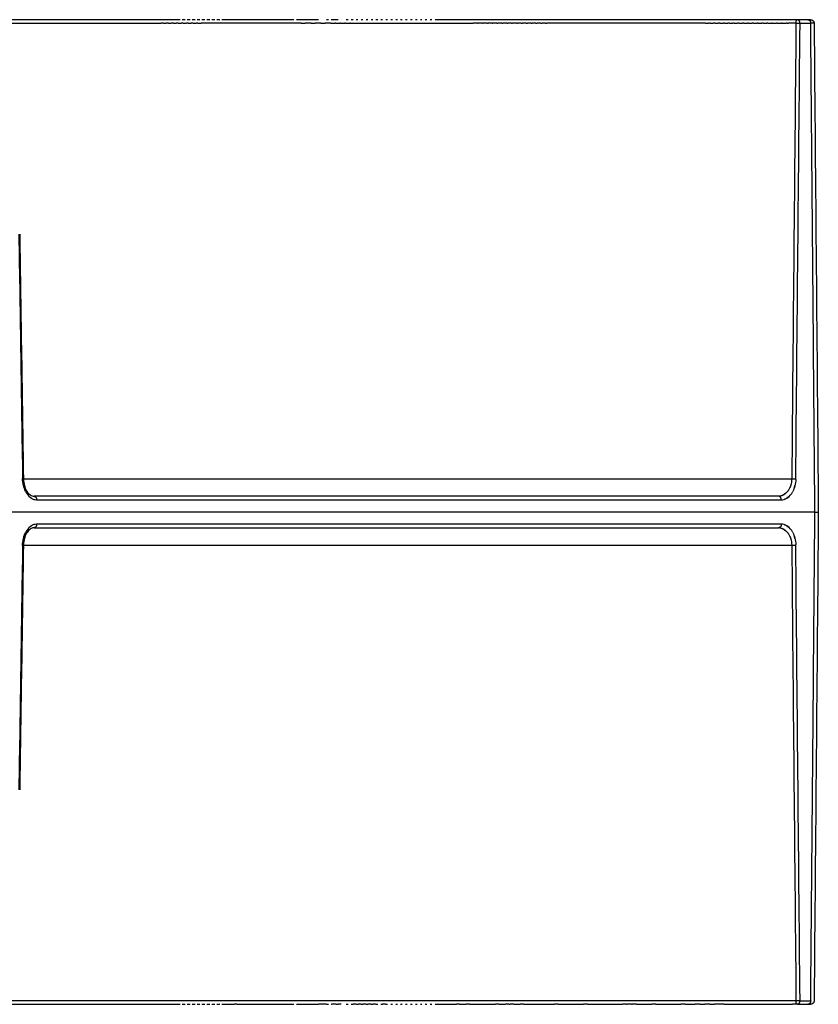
# Model space of a CAD drawing. Header units: millimetres. Extents: x 1996 to 2725, y 0 to 1624.
# Tile 3 of 6: x 2502 to 2725, y 0 to 274. Entities that reach past the tile are written whole.
import ezdxf

# ---------------------------------------------------------------- set-up
doc = ezdxf.new("R2010")
doc.units = ezdxf.units.MM
doc.header["$MEASUREMENT"] = 0
doc.layers.add('Crea2D$visibili$linee', color=7, linetype='Continuous', true_color=0x000000)

msp = doc.modelspace()

# ---------------------------------------------------------------- linework, layer by layer
at = {"layer": 'Crea2D$visibili$linee'}
for points, degree in [([(2721.94, 274.4), (2721.38, 274.4), (2720.83, 274.4)], 2), ([(2454.63, 273.43), (2484.04, 273.43), (2512.98, 273.43), (2541.66, 273.43)], 3), ([(2542.04, 274.4), (2503.43, 274.4), (2464.82, 274.4)], 2), ([(2542.29, 273.43), (2541.97, 273.43), (2541.66, 273.43)], 2), ([(2542.8, 274.4), (2542.42, 274.4), (2542.04, 274.4)], 2), ([(2542.29, 273.43), (2542.67, 273.43), (2543.05, 273.43)], 2), ([(2543.43, 274.4), (2543.11, 274.4), (2542.8, 274.4)], 2), ([(2543.66, 273.43), (2543.36, 273.43), (2543.05, 273.43)], 2), ([(2544.18, 274.4), (2543.8, 274.4), (2543.43, 274.4)], 2), ([(2543.66, 273.43), (2544.05, 273.43), (2544.44, 273.43)], 2), ([(2544.82, 274.4), (2544.5, 274.4), (2544.18, 274.4)], 2), ([(2545.04, 273.43), (2544.74, 273.43), (2544.44, 273.43)], 2), ([(2545.56, 274.4), (2545.19, 274.4), (2544.82, 274.4)], 2), ([(2545.04, 273.43), (2545.43, 273.43), (2545.82, 273.43)], 2), ([(2546.2, 274.4), (2545.88, 274.4), (2545.56, 274.4)], 2), ([(2546.41, 273.43), (2546.12, 273.43), (2545.82, 273.43)], 2), ([(2546.94, 274.4), (2546.57, 274.4), (2546.2, 274.4)], 2), ([(2546.41, 273.43), (2546.81, 273.43), (2547.21, 273.43)], 2), ([(2547.79, 273.43), (2547.5, 273.43), (2547.21, 273.43)], 2), ([(2548.32, 274.4), (2547.9, 274.4), (2547.48, 274.4)], 2), ([(2547.79, 273.43), (2548.19, 273.43), (2548.6, 273.43)], 2), ([(2549.16, 273.43), (2548.88, 273.43), (2548.6, 273.43)], 2), ([(2549.71, 274.4), (2549.29, 274.4), (2548.87, 274.4)], 2), ([(2549.16, 273.43), (2549.57, 273.43), (2549.99, 273.43)], 2), ([(2550.54, 273.43), (2550.26, 273.43), (2549.99, 273.43)], 2), ([(2551.09, 274.4), (2550.67, 274.4), (2550.26, 274.4)], 2), ([(2550.54, 273.43), (2550.95, 273.43), (2551.37, 273.43)], 2), ([(2551.91, 273.43), (2551.64, 273.43), (2551.37, 273.43)], 2), ([(2552.47, 274.4), (2552.06, 274.4), (2551.65, 274.4)], 2), ([(2551.91, 273.43), (2552.34, 273.43), (2552.76, 273.43)], 2), ([(2580.7, 273.43), (2566.73, 273.43), (2552.76, 273.43)], 2), ([(2553.85, 274.4), (2553.44, 274.4), (2553.03, 274.4)], 2), ([(2555.23, 274.4), (2554.82, 274.4), (2554.42, 274.4)], 2), ([(2556.61, 274.4), (2556.21, 274.4), (2555.81, 274.4)], 2), ([(2557.98, 274.4), (2557.59, 274.4), (2557.19, 274.4)], 2), ([(2578.64, 274.4), (2568.61, 274.4), (2558.58, 274.4)], 2), ([(2585.52, 274.4), (2582.43, 274.4), (2579.34, 274.4)], 2), ([(2580.7, 273.43), (2581.26, 273.43), (2581.82, 273.43)], 2), ([(2583.43, 273.43), (2582.63, 273.43), (2581.82, 273.43)], 2), ([(2583.43, 273.43), (2584.01, 273.43), (2584.58, 273.43)], 2), ([(2586.17, 273.43), (2585.37, 273.43), (2584.58, 273.43)], 2), ([(2586.17, 273.43), (2586.76, 273.43), (2587.34, 273.43)], 2), ([(2588.9, 273.43), (2588.12, 273.43), (2587.34, 273.43)], 2), ([(2588.27, 274.4), (2588, 274.4), (2587.72, 274.4)], 2), ([(2588.9, 273.43), (2589.5, 273.43), (2590.1, 273.43)], 2), ([(2591.02, 274.4), (2590.02, 274.4), (2589.02, 274.4)], 2), ([(2590.27, 273.43), (2590.19, 273.43), (2590.1, 273.43)], 2), ([(2590.27, 273.43), (2590.88, 273.43), (2591.48, 273.43)], 2), ([(2591.64, 273.43), (2591.56, 273.43), (2591.48, 273.43)], 2), ([(2591.64, 273.43), (2592.25, 273.43), (2592.86, 273.43)], 2), ([(2591.86, 274.4), (2591.82, 274.4), (2591.78, 274.4)], 2), ([(2593, 273.43), (2592.93, 273.43), (2592.86, 273.43)], 2), ([(2593, 273.43), (2593.62, 273.43), (2594.24, 273.43)], 2), ([(2593.77, 274.4), (2593.5, 274.4), (2593.24, 274.4)], 2), ([(2594.37, 273.43), (2594.31, 273.43), (2594.24, 273.43)], 2), ([(2594.37, 273.43), (2611.51, 273.43), (2628.64, 273.43)], 2), ([(2595.14, 274.4), (2594.88, 274.4), (2594.62, 274.4)], 2), ([(2596.51, 274.4), (2596.26, 274.4), (2596, 274.4)], 2), ([(2597.89, 274.4), (2597.63, 274.4), (2597.38, 274.4)], 2), ([(2599.26, 274.4), (2599.01, 274.4), (2598.76, 274.4)], 2), ([(2600.63, 274.4), (2600.38, 274.4), (2600.14, 274.4)], 2), ([(2602, 274.4), (2601.76, 274.4), (2601.51, 274.4)], 2), ([(2603.38, 274.4), (2603.13, 274.4), (2602.89, 274.4)], 2), ([(2604.75, 274.4), (2604.51, 274.4), (2604.27, 274.4)], 2), ([(2606.12, 274.4), (2605.88, 274.4), (2605.65, 274.4)], 2), ([(2607.49, 274.4), (2607.26, 274.4), (2607.02, 274.4)], 2), ([(2608.86, 274.4), (2608.63, 274.4), (2608.4, 274.4)], 2), ([(2610.24, 274.4), (2610.01, 274.4), (2609.78, 274.4)], 2), ([(2611.61, 274.4), (2611.38, 274.4), (2611.15, 274.4)], 2), ([(2612.98, 274.4), (2612.75, 274.4), (2612.53, 274.4)], 2), ([(2614.35, 274.4), (2614.13, 274.4), (2613.91, 274.4)], 2), ([(2615.72, 274.4), (2615.5, 274.4), (2615.28, 274.4)], 2), ([(2617.09, 274.4), (2616.87, 274.4), (2616.66, 274.4)], 2), ([(2618.46, 274.4), (2618.24, 274.4), (2618.03, 274.4)], 2), ([(2619.41, 274.4), (2618.93, 274.4), (2618.46, 274.4)], 2), ([(2619.83, 274.4), (2619.62, 274.4), (2619.41, 274.4)], 2), ([(2620.78, 274.4), (2620.3, 274.4), (2619.83, 274.4)], 2), ([(2621.2, 274.4), (2620.99, 274.4), (2620.78, 274.4)], 2), ([(2622.15, 274.4), (2621.68, 274.4), (2621.2, 274.4)], 2), ([(2622.57, 274.4), (2622.36, 274.4), (2622.15, 274.4)], 2), ([(2623.53, 274.4), (2623.05, 274.4), (2622.57, 274.4)], 2), ([(2623.94, 274.4), (2623.73, 274.4), (2623.53, 274.4)], 2), ([(2624.9, 274.4), (2624.42, 274.4), (2623.94, 274.4)], 2), ([(2625.3, 274.4), (2625.1, 274.4), (2624.9, 274.4)], 2), ([(2626.27, 274.4), (2625.79, 274.4), (2625.3, 274.4)], 2), ([(2626.67, 274.4), (2626.47, 274.4), (2626.27, 274.4)], 2), ([(2627.65, 274.4), (2627.16, 274.4), (2626.67, 274.4)], 2), ([(2628.04, 274.4), (2627.84, 274.4), (2627.65, 274.4)], 2), ([(2629.02, 274.4), (2628.53, 274.4), (2628.04, 274.4)], 2), ([(2629.81, 273.43), (2629.23, 273.43), (2628.64, 273.43)], 2), ([(2629.41, 274.4), (2629.21, 274.4), (2629.02, 274.4)], 2), ([(2630.39, 274.4), (2629.9, 274.4), (2629.41, 274.4)], 2), ([(2629.81, 273.43), (2629.91, 273.43), (2630.01, 273.43)], 2), ([(2631.17, 273.43), (2630.59, 273.43), (2630.01, 273.43)], 2), ([(2630.78, 274.4), (2630.58, 274.4), (2630.39, 274.4)], 2), ([(2631.76, 274.4), (2631.27, 274.4), (2630.78, 274.4)], 2), ([(2631.17, 273.43), (2631.28, 273.43), (2631.39, 273.43)], 2), ([(2632.53, 273.43), (2631.96, 273.43), (2631.39, 273.43)], 2), ([(2632.14, 274.4), (2631.95, 274.4), (2631.76, 274.4)], 2), ([(2633.13, 274.4), (2632.64, 274.4), (2632.14, 274.4)], 2), ([(2632.53, 273.43), (2632.64, 273.43), (2632.76, 273.43)], 2), ([(2633.89, 273.43), (2633.32, 273.43), (2632.76, 273.43)], 2), ([(2633.51, 274.4), (2633.32, 274.4), (2633.13, 274.4)], 2), ([(2634.51, 274.4), (2634.01, 274.4), (2633.51, 274.4)], 2), ([(2633.89, 273.43), (2634.01, 273.43), (2634.13, 273.43)], 2), ([(2635.25, 273.43), (2634.69, 273.43), (2634.13, 273.43)], 2), ([(2634.88, 274.4), (2634.69, 274.4), (2634.51, 274.4)], 2), ([(2635.88, 274.4), (2635.38, 274.4), (2634.88, 274.4)], 2), ([(2635.25, 273.43), (2635.37, 273.43), (2635.5, 273.43)], 2), ([(2636.6, 273.43), (2636.05, 273.43), (2635.5, 273.43)], 2), ([(2636.24, 274.4), (2636.06, 274.4), (2635.88, 274.4)], 2), ([(2637.25, 274.4), (2636.74, 274.4), (2636.24, 274.4)], 2), ([(2636.6, 273.43), (2636.74, 273.43), (2636.87, 273.43)], 2), ([(2637.96, 273.43), (2637.42, 273.43), (2636.87, 273.43)], 2), ([(2637.61, 274.4), (2637.43, 274.4), (2637.25, 274.4)], 2), ([(2638.62, 274.4), (2638.11, 274.4), (2637.61, 274.4)], 2), ([(2637.96, 273.43), (2638.1, 273.43), (2638.24, 273.43)], 2), ([(2639.32, 273.43), (2638.78, 273.43), (2638.24, 273.43)], 2), ([(2638.97, 274.4), (2638.79, 274.4), (2638.62, 274.4)], 2), ([(2639.99, 274.4), (2639.48, 274.4), (2638.97, 274.4)], 2), ([(2639.32, 273.43), (2639.46, 273.43), (2639.61, 273.43)], 2), ([(2640.68, 273.43), (2640.14, 273.43), (2639.61, 273.43)], 2), ([(2640.33, 274.4), (2640.16, 274.4), (2639.99, 274.4)], 2), ([(2641.36, 274.4), (2640.85, 274.4), (2640.33, 274.4)], 2), ([(2640.68, 273.43), (2640.83, 273.43), (2640.98, 273.43)], 2), ([(2642.03, 273.43), (2641.51, 273.43), (2640.98, 273.43)], 2), ([(2641.7, 274.4), (2641.53, 274.4), (2641.36, 274.4)], 2), ([(2642.73, 274.4), (2642.21, 274.4), (2641.7, 274.4)], 2), ([(2642.03, 273.43), (2642.19, 273.43), (2642.35, 273.43)], 2), ([(2643.39, 273.43), (2642.87, 273.43), (2642.35, 273.43)], 2), ([(2643.06, 274.4), (2642.89, 274.4), (2642.73, 274.4)], 2), ([(2644.1, 274.4), (2643.58, 274.4), (2643.06, 274.4)], 2), ([(2643.39, 273.43), (2643.55, 273.43), (2643.72, 273.43)], 2), ([(2644.75, 273.43), (2644.23, 273.43), (2643.72, 273.43)], 2), ([(2644.43, 274.4), (2644.26, 274.4), (2644.1, 274.4)], 2), ([(2645.46, 274.4), (2644.94, 274.4), (2644.43, 274.4)], 2), ([(2644.75, 273.43), (2644.92, 273.43), (2645.09, 273.43)], 2), ([(2646.1, 273.43), (2645.6, 273.43), (2645.09, 273.43)], 2), ([(2645.79, 274.4), (2645.63, 274.4), (2645.46, 274.4)], 2), ([(2646.83, 274.4), (2646.31, 274.4), (2645.79, 274.4)], 2), ([(2646.1, 273.43), (2646.28, 273.43), (2646.46, 273.43)], 2), ([(2647.46, 273.43), (2646.96, 273.43), (2646.46, 273.43)], 2), ([(2647.15, 274.4), (2646.99, 274.4), (2646.83, 274.4)], 2), ([(2648.2, 274.4), (2647.68, 274.4), (2647.15, 274.4)], 2), ([(2647.46, 273.43), (2647.64, 273.43), (2647.83, 273.43)], 2), ([(2648.81, 273.43), (2648.32, 273.43), (2647.83, 273.43)], 2), ([(2648.51, 274.4), (2648.36, 274.4), (2648.2, 274.4)], 2), ([(2649.57, 274.4), (2649.04, 274.4), (2648.51, 274.4)], 2), ([(2648.81, 273.43), (2649, 273.43), (2649.19, 273.43)], 2), ([(2693.33, 273.43), (2671.26, 273.43), (2649.19, 273.43)], 2), ([(2649.87, 274.4), (2649.72, 274.4), (2649.57, 274.4)], 2), ([(2650.94, 274.4), (2650.41, 274.4), (2649.87, 274.4)], 2), ([(2651.23, 274.4), (2651.09, 274.4), (2650.94, 274.4)], 2), ([(2652.31, 274.4), (2651.77, 274.4), (2651.23, 274.4)], 2), ([(2652.59, 274.4), (2652.45, 274.4), (2652.31, 274.4)], 2), ([(2653.67, 274.4), (2653.13, 274.4), (2652.59, 274.4)], 2), ([(2653.95, 274.4), (2653.81, 274.4), (2653.67, 274.4)], 2), ([(2655.04, 274.4), (2654.5, 274.4), (2653.95, 274.4)], 2), ([(2655.31, 274.4), (2655.18, 274.4), (2655.04, 274.4)], 2), ([(2656.41, 274.4), (2655.86, 274.4), (2655.31, 274.4)], 2), ([(2656.67, 274.4), (2656.54, 274.4), (2656.41, 274.4)], 2), ([(2657.77, 274.4), (2657.22, 274.4), (2656.67, 274.4)], 2), ([(2658.03, 274.4), (2657.9, 274.4), (2657.77, 274.4)], 2), ([(2659.14, 274.4), (2658.58, 274.4), (2658.03, 274.4)], 2), ([(2659.39, 274.4), (2659.26, 274.4), (2659.14, 274.4)], 2), ([(2660.5, 274.4), (2659.95, 274.4), (2659.39, 274.4)], 2), ([(2660.75, 274.4), (2660.63, 274.4), (2660.5, 274.4)], 2), ([(2661.87, 274.4), (2661.31, 274.4), (2660.75, 274.4)], 2), ([(2662.11, 274.4), (2661.99, 274.4), (2661.87, 274.4)], 2), ([(2663.23, 274.4), (2662.67, 274.4), (2662.11, 274.4)], 2), ([(2663.46, 274.4), (2663.35, 274.4), (2663.23, 274.4)], 2), ([(2664.6, 274.4), (2664.03, 274.4), (2663.46, 274.4)], 2), ([(2664.82, 274.4), (2664.71, 274.4), (2664.6, 274.4)], 2), ([(2665.96, 274.4), (2665.39, 274.4), (2664.82, 274.4)], 2), ([(2666.18, 274.4), (2666.07, 274.4), (2665.96, 274.4)], 2), ([(2667.33, 274.4), (2666.75, 274.4), (2666.18, 274.4)], 2), ([(2667.53, 274.4), (2667.43, 274.4), (2667.33, 274.4)], 2), ([(2668.69, 274.4), (2668.11, 274.4), (2667.53, 274.4)], 2), ([(2668.89, 274.4), (2668.79, 274.4), (2668.69, 274.4)], 2), ([(2670.06, 274.4), (2669.47, 274.4), (2668.89, 274.4)], 2), ([(2670.24, 274.4), (2670.15, 274.4), (2670.06, 274.4)], 2), ([(2671.42, 274.4), (2670.83, 274.4), (2670.24, 274.4)], 2), ([(2671.6, 274.4), (2671.51, 274.4), (2671.42, 274.4)], 2), ([(2672.78, 274.4), (2672.19, 274.4), (2671.6, 274.4)], 2), ([(2672.95, 274.4), (2672.87, 274.4), (2672.78, 274.4)], 2), ([(2674.15, 274.4), (2673.55, 274.4), (2672.95, 274.4)], 2), ([(2674.3, 274.4), (2674.22, 274.4), (2674.15, 274.4)], 2), ([(2675.51, 274.4), (2674.91, 274.4), (2674.3, 274.4)], 2), ([(2675.66, 274.4), (2675.58, 274.4), (2675.51, 274.4)], 2), ([(2676.87, 274.4), (2676.26, 274.4), (2675.66, 274.4)], 2), ([(2677.01, 274.4), (2676.94, 274.4), (2676.87, 274.4)], 2), ([(2678.23, 274.4), (2677.62, 274.4), (2677.01, 274.4)], 2), ([(2678.36, 274.4), (2678.3, 274.4), (2678.23, 274.4)], 2), ([(2679.59, 274.4), (2678.98, 274.4), (2678.36, 274.4)], 2), ([(2679.71, 274.4), (2679.65, 274.4), (2679.59, 274.4)], 2), ([(2680.96, 274.4), (2680.33, 274.4), (2679.71, 274.4)], 2), ([(2681.07, 274.4), (2681.01, 274.4), (2680.96, 274.4)], 2), ([(2682.32, 274.4), (2681.69, 274.4), (2681.07, 274.4)], 2), ([(2682.42, 274.4), (2682.37, 274.4), (2682.32, 274.4)], 2), ([(2683.68, 274.4), (2683.05, 274.4), (2682.42, 274.4)], 2), ([(2683.77, 274.4), (2683.72, 274.4), (2683.68, 274.4)], 2), ([(2685.04, 274.4), (2684.4, 274.4), (2683.77, 274.4)], 2), ([(2685.12, 274.4), (2685.08, 274.4), (2685.04, 274.4)], 2), ([(2686.4, 274.4), (2685.76, 274.4), (2685.12, 274.4)], 2), ([(2686.47, 274.4), (2686.43, 274.4), (2686.4, 274.4)], 2), ([(2687.76, 274.4), (2687.11, 274.4), (2686.47, 274.4)], 2), ([(2687.82, 274.4), (2687.79, 274.4), (2687.76, 274.4)], 2), ([(2689.12, 274.4), (2688.47, 274.4), (2687.82, 274.4)], 2), ([(2689.17, 274.4), (2689.14, 274.4), (2689.12, 274.4)], 2), ([(2690.48, 274.4), (2689.82, 274.4), (2689.17, 274.4)], 2), ([(2690.52, 274.4), (2690.5, 274.4), (2690.48, 274.4)], 2), ([(2691.84, 274.4), (2691.18, 274.4), (2690.52, 274.4)], 2), ([(2691.87, 274.4), (2691.85, 274.4), (2691.84, 274.4)], 2), ([(2693.19, 274.4), (2692.53, 274.4), (2691.87, 274.4)], 2), ([(2693.21, 274.4), (2693.2, 274.4), (2693.19, 274.4)], 2), ([(2694.55, 274.4), (2693.88, 274.4), (2693.21, 274.4)], 2), ([(2693.33, 273.43), (2693.76, 273.43), (2694.18, 273.43)], 2), ([(2694.68, 273.43), (2694.43, 273.43), (2694.18, 273.43)], 2), ([(2694.56, 274.4), (2694.56, 274.4), (2694.55, 274.4)], 2), ([(2717.6, 274.4), (2706.08, 274.4), (2694.56, 274.4)], 2), ([(2694.68, 273.43), (2695.11, 273.43), (2695.54, 273.43)], 2), ([(2696.02, 273.43), (2695.78, 273.43), (2695.54, 273.43)], 2), ([(2696.02, 273.43), (2696.46, 273.43), (2696.9, 273.43)], 2), ([(2697.36, 273.43), (2697.13, 273.43), (2696.9, 273.43)], 2), ([(2697.36, 273.43), (2697.81, 273.43), (2698.26, 273.43)], 2), ([(2698.7, 273.43), (2698.48, 273.43), (2698.26, 273.43)], 2), ([(2698.7, 273.43), (2699.16, 273.43), (2699.61, 273.43)], 2), ([(2700.04, 273.43), (2699.83, 273.43), (2699.61, 273.43)], 2), ([(2700.04, 273.43), (2700.51, 273.43), (2700.97, 273.43)], 2), ([(2701.38, 273.43), (2701.18, 273.43), (2700.97, 273.43)], 2), ([(2701.38, 273.43), (2701.86, 273.43), (2702.33, 273.43)], 2), ([(2702.72, 273.43), (2702.53, 273.43), (2702.33, 273.43)], 2), ([(2702.72, 273.43), (2703.2, 273.43), (2703.69, 273.43)], 2), ([(2704.06, 273.43), (2703.87, 273.43), (2703.69, 273.43)], 2), ([(2704.06, 273.43), (2704.55, 273.43), (2705.04, 273.43)], 2), ([(2705.4, 273.43), (2705.22, 273.43), (2705.04, 273.43)], 2), ([(2705.4, 273.43), (2705.9, 273.43), (2706.4, 273.43)], 2), ([(2706.74, 273.43), (2706.57, 273.43), (2706.4, 273.43)], 2), ([(2706.74, 273.43), (2707.25, 273.43), (2707.75, 273.43)], 2), ([(2708.08, 273.43), (2707.92, 273.43), (2707.75, 273.43)], 2), ([(2708.08, 273.43), (2708.59, 273.43), (2709.11, 273.43)], 2), ([(2709.42, 273.43), (2709.26, 273.43), (2709.11, 273.43)], 2), ([(2709.42, 273.43), (2709.94, 273.43), (2710.47, 273.43)], 2), ([(2710.75, 273.43), (2710.61, 273.43), (2710.47, 273.43)], 2), ([(2710.75, 273.43), (2711.29, 273.43), (2711.82, 273.43)], 2), ([(2712.09, 273.43), (2711.96, 273.43), (2711.82, 273.43)], 2), ([(2712.09, 273.43), (2712.63, 273.43), (2713.18, 273.43)], 2), ([(2713.43, 273.43), (2713.3, 273.43), (2713.18, 273.43)], 2), ([(2713.43, 273.43), (2713.98, 273.43), (2714.53, 273.43)], 2), ([(2714.76, 273.43), (2714.65, 273.43), (2714.53, 273.43)], 2), ([(2714.76, 273.43), (2715.32, 273.43), (2715.88, 273.43)], 2), ([(2716.1, 273.43), (2715.99, 273.43), (2715.88, 273.43)], 2), ([(2716.1, 273.43), (2716.29, 273.43), (2716.48, 273.43)], 2), ([(2718.59, 273.43), (2717.54, 273.43), (2716.48, 273.43)], 2), ([(2718.59, 273.42), (2718.2, 231.1), (2717.8, 188.79), (2717.41, 146.47)], 3), ([(2718.94, 274.4), (2718.27, 274.4), (2717.6, 274.4)], 2), ([(2718.54, 146.45), (2718.93, 188.77), (2719.33, 231.09), (2719.72, 273.41)], 3), ([(2718.59, 273.42), (2718.59, 273.42), (2718.59, 273.43)], 2), ([(2720.76, 274.4), (2719.88, 274.4), (2719, 274.4)], 2), ([(2719.72, 273.41), (2721.21, 273.41), (2722.7, 273.41)], 2), ([(2720.83, 274.4), (2720.79, 274.4), (2720.76, 274.4)], 2), ([(2721.98, 274.4), (2721.97, 274.4), (2721.97, 274.4)], 2), ([(2721.99, 274.4), (2721.99, 274.4), (2721.98, 274.4)], 2), ([(2722, 274.4), (2722, 274.4), (2721.99, 274.4)], 2), ([(2722.01, 274.4), (2722.01, 274.4), (2722, 274.4)], 2), ([(2722.02, 274.4), (2722.01, 274.4), (2722.01, 274.4)], 2), ([(2723.65, 273.41), (2724.04, 228.01), (2724.43, 182.6), (2724.82, 137.2)], 3), ([(2501.98, 214.61), (2502.33, 191.92), (2502.67, 169.22), (2503.02, 146.53)], 3), ([(2502.21, 214.62), (2502.56, 191.92), (2502.91, 169.23), (2503.26, 146.54)], 3), ([(2503.86, 142.94), (2503.34, 143.96), (2503.04, 145.23), (2503.02, 146.53)], 3), ([(2503.26, 146.47), (2571.04, 146.47), (2638.83, 146.47), (2706.61, 146.47)], 3), ([(2706.61, 146.47), (2710.22, 146.47), (2713.81, 146.47), (2717.41, 146.47)], 3), ([(2717.41, 146.47), (2717.4, 145.2), (2717.01, 143.99), (2716.39, 143.12)], 3), ([(2718.54, 146.3), (2718.5, 145.05), (2718.19, 143.85), (2717.69, 142.9)], 3), ([(2718.54, 146.3), (2718.54, 146.35), (2718.54, 146.4), (2718.54, 146.45)], 3), ([(2503.16, 145.09), (2503.27, 144.48), (2503.44, 143.89), (2503.67, 143.36)], 3), ([(2503.53, 143.72), (2503.52, 143.72), (2503.52, 143.72), (2503.52, 143.72)], 3), ([(2716.27, 142.95), (2715.64, 142.16), (2714.83, 141.69), (2713.99, 141.61)], 3), ([(2716.39, 143.12), (2716.39, 143.12), (2716.39, 143.12), (2716.39, 143.11)], 3), ([(2703.04, 141.6), (2604.63, 141.6), (2506.21, 141.6)], 2), ([(2506.94, 140.61), (2610.72, 140.61), (2714.49, 140.61)], 2), ([(2713.73, 141.6), (2708.38, 141.6), (2703.04, 141.6)], 2), ([(2715.8, 142.45), (2715.33, 142.02), (2714.8, 141.75), (2714.25, 141.65)], 3), ([(2716.68, 141.55), (2716.25, 141.14), (2715.76, 140.86), (2715.26, 140.72)], 3), ([(2716.4, 141.3), (2716.4, 141.3), (2716.4, 141.31)], 2), ([(2723.87, 137.2), (2610.98, 137.2), (2498.09, 137.2)], 2), ([(2723.87, 137.2), (2724.49, 137.2), (2724.82, 137.2), (2724.81, 137.2)], 3), ([(2724.82, 137.2), (2724.43, 91.8), (2724.04, 46.39), (2723.65, 0.99)], 3), ([(2506.21, 132.8), (2603.29, 132.8), (2700.36, 132.8)], 2), ([(2714.49, 133.79), (2610.72, 133.79), (2506.94, 133.79)], 2), ([(2700.36, 132.8), (2707.05, 132.8), (2713.73, 132.8)], 2), ([(2713.99, 132.79), (2714.83, 132.71), (2715.64, 132.24), (2716.27, 131.45)], 3), ([(2714.25, 132.75), (2714.8, 132.65), (2715.33, 132.38), (2715.8, 131.95)], 3), ([(2715.26, 133.68), (2715.76, 133.54), (2716.25, 133.26), (2716.68, 132.85)], 3), ([(2716.4, 133.09), (2716.4, 133.1), (2716.4, 133.1)], 2), ([(2503.02, 127.87), (2503.04, 129.17), (2503.34, 130.44), (2503.86, 131.46)], 3), ([(2503.61, 130.91), (2503.41, 130.41), (2503.26, 129.87), (2503.16, 129.31)], 3), ([(2503.67, 131.04), (2503.65, 131), (2503.63, 130.95), (2503.61, 130.91)], 3), ([(2716.39, 131.29), (2716.39, 131.28), (2716.39, 131.28), (2716.39, 131.28)], 3), ([(2716.39, 131.28), (2717.01, 130.41), (2717.4, 129.2), (2717.41, 127.93)], 3), ([(2717.69, 131.5), (2718.19, 130.55), (2718.5, 129.35), (2718.54, 128.1)], 3), ([(2503.02, 127.87), (2502.67, 105.18), (2502.33, 82.48), (2501.98, 59.79)], 3), ([(2503.26, 127.86), (2502.91, 105.17), (2502.56, 82.48), (2502.21, 59.78)], 3), ([(2503.26, 127.93), (2574.64, 127.93), (2646.03, 127.93), (2717.41, 127.93)], 3), ([(2717.41, 127.93), (2717.8, 85.95), (2718.19, 43.98), (2718.58, 2)], 3), ([(2718.54, 127.95), (2718.54, 128), (2718.54, 128.05), (2718.54, 128.1)], 3), ([(2719.72, 0.99), (2719.33, 43.31), (2718.93, 85.63), (2718.54, 127.95)], 3), ([(2482.97, 0), (2512.51, 0), (2542.04, 0)], 2), ([(2542.04, 0), (2542.42, 0), (2542.8, 0)], 2), ([(2542.8, 0), (2543.11, 0), (2543.43, 0)], 2), ([(2543.43, 0), (2543.8, 0), (2544.18, 0)], 2), ([(2588.9, 0.97), (2566.28, 0.97), (2543.66, 0.97)], 2), ([(2544.18, 0), (2544.5, 0), (2544.82, 0)], 2), ([(2544.82, 0), (2545.19, 0), (2545.56, 0)], 2), ([(2545.56, 0), (2545.88, 0), (2546.2, 0)], 2), ([(2546.2, 0), (2546.57, 0), (2546.94, 0)], 2), ([(2547.48, 0), (2547.9, 0), (2548.32, 0)], 2), ([(2548.87, 0), (2549.29, 0), (2549.71, 0)], 2), ([(2550.26, 0), (2550.67, 0), (2551.09, 0)], 2), ([(2551.65, 0), (2552.06, 0), (2552.47, 0)], 2), ([(2553.03, 0), (2553.44, 0), (2553.85, 0)], 2), ([(2554.42, 0), (2554.82, 0), (2555.23, 0)], 2), ([(2555.81, 0), (2556.21, 0), (2556.61, 0)], 2), ([(2557.19, 0), (2557.59, 0), (2557.99, 0)], 2), ([(2558.58, 0), (2560.35, 0), (2562.12, 0)], 2), ([(2562.74, 0), (2562.43, 0), (2562.12, 0)], 2), ([(2562.74, 0), (2570.69, 0), (2578.65, 0)], 2), ([(2579.34, 0), (2582.43, 0), (2585.52, 0)], 2), ([(2587.63, 0), (2586.58, 0), (2585.52, 0)], 2), ([(2587.72, 0), (2588, 0), (2588.27, 0)], 2), ([(2589.02, 0), (2589.06, 0), (2589.1, 0)], 2), ([(2590.4, 0), (2589.75, 0), (2589.1, 0)], 2), ([(2590.4, 0), (2590.71, 0), (2591.02, 0)], 2), ([(2591.78, 0), (2591.4, 0), (2591.02, 0)], 2), ([(2591.78, 0), (2591.82, 0), (2591.86, 0)], 2), ([(2593.24, 0), (2593.51, 0), (2593.77, 0)], 2), ([(2594.62, 0), (2594.88, 0), (2595.14, 0)], 2), ([(2595.92, 0), (2595.53, 0), (2595.14, 0)], 2), ([(2596, 0), (2596.26, 0), (2596.52, 0)], 2), ([(2597.3, 0), (2596.91, 0), (2596.52, 0)], 2), ([(2597.38, 0), (2597.63, 0), (2597.89, 0)], 2), ([(2598.68, 0), (2598.28, 0), (2597.89, 0)], 2), ([(2598.76, 0), (2599.01, 0), (2599.26, 0)], 2), ([(2600.06, 0), (2599.66, 0), (2599.26, 0)], 2), ([(2600.14, 0), (2600.39, 0), (2600.64, 0)], 2), ([(2601.43, 0), (2601.03, 0), (2600.64, 0)], 2), ([(2601.51, 0), (2601.76, 0), (2602.01, 0)], 2), ([(2602.89, 0), (2603.14, 0), (2603.38, 0)], 2), ([(2604.19, 0), (2603.79, 0), (2603.38, 0)], 2), ([(2604.27, 0), (2604.51, 0), (2604.75, 0)], 2), ([(2605.65, 0), (2605.89, 0), (2606.12, 0)], 2), ([(2607.02, 0), (2607.26, 0), (2607.5, 0)], 2), ([(2608.4, 0), (2608.63, 0), (2608.86, 0)], 2), ([(2609.78, 0), (2610.01, 0), (2610.24, 0)], 2), ([(2611.15, 0), (2611.38, 0), (2611.61, 0)], 2), ([(2612.53, 0), (2612.75, 0), (2612.98, 0)], 2), ([(2613.91, 0), (2614.13, 0), (2614.35, 0)], 2), ([(2615.28, 0), (2615.5, 0), (2615.72, 0)], 2), ([(2616.66, 0), (2616.87, 0), (2617.09, 0)], 2), ([(2618.03, 0), (2618.24, 0), (2618.46, 0)], 2), ([(2618.46, 0), (2618.93, 0), (2619.41, 0)], 2), ([(2619.41, 0), (2619.62, 0), (2619.83, 0)], 2), ([(2619.83, 0), (2620.3, 0), (2620.78, 0)], 2), ([(2620.78, 0), (2620.99, 0), (2621.2, 0)], 2), ([(2621.2, 0), (2621.68, 0), (2622.15, 0)], 2), ([(2622.15, 0), (2622.36, 0), (2622.57, 0)], 2), ([(2622.57, 0), (2623.05, 0), (2623.53, 0)], 2), ([(2623.53, 0), (2623.73, 0), (2623.94, 0)], 2), ([(2624.83, 0), (2624.39, 0), (2623.94, 0)], 2), ([(2624.83, 0), (2624.87, 0), (2624.9, 0)], 2), ([(2624.9, 0), (2625.1, 0), (2625.31, 0)], 2), ([(2625.31, 0), (2625.79, 0), (2626.27, 0)], 2), ([(2626.27, 0), (2626.47, 0), (2626.68, 0)], 2), ([(2627.58, 0), (2627.13, 0), (2626.68, 0)], 2), ([(2627.58, 0), (2627.61, 0), (2627.65, 0)], 2), ([(2627.65, 0), (2627.84, 0), (2628.04, 0)], 2), ([(2628.04, 0), (2628.53, 0), (2629.02, 0)], 2), ([(2629.02, 0), (2629.22, 0), (2629.41, 0)], 2), ([(2629.41, 0), (2629.9, 0), (2630.39, 0)], 2), ([(2630.39, 0), (2630.58, 0), (2630.78, 0)], 2), ([(2630.78, 0), (2631.27, 0), (2631.76, 0)], 2), ([(2631.76, 0), (2631.95, 0), (2632.15, 0)], 2), ([(2632.15, 0), (2632.64, 0), (2633.13, 0)], 2), ([(2707.75, 0.97), (2670.14, 0.97), (2632.53, 0.97)], 2), ([(2633.13, 0), (2633.32, 0), (2633.51, 0)], 2), ([(2633.51, 0), (2634.01, 0), (2634.51, 0)], 2), ([(2634.51, 0), (2634.69, 0), (2634.88, 0)], 2), ([(2635.82, 0), (2635.35, 0), (2634.88, 0)], 2), ([(2635.82, 0), (2635.85, 0), (2635.88, 0)], 2), ([(2635.88, 0), (2636.06, 0), (2636.24, 0)], 2), ([(2636.24, 0), (2636.75, 0), (2637.25, 0)], 2), ([(2637.25, 0), (2637.43, 0), (2637.61, 0)], 2), ([(2638.56, 0), (2638.08, 0), (2637.61, 0)], 2), ([(2638.56, 0), (2638.59, 0), (2638.62, 0)], 2), ([(2638.62, 0), (2638.8, 0), (2638.97, 0)], 2), ([(2639.93, 0), (2639.45, 0), (2638.97, 0)], 2), ([(2639.93, 0), (2639.96, 0), (2639.99, 0)], 2), ([(2639.99, 0), (2640.16, 0), (2640.34, 0)], 2), ([(2640.34, 0), (2640.85, 0), (2641.36, 0)], 2), ([(2641.36, 0), (2641.53, 0), (2641.7, 0)], 2), ([(2642.67, 0), (2642.19, 0), (2641.7, 0)], 2), ([(2642.67, 0), (2642.7, 0), (2642.73, 0)], 2), ([(2642.73, 0), (2642.9, 0), (2643.07, 0)], 2), ([(2643.07, 0), (2643.58, 0), (2644.1, 0)], 2), ([(2644.1, 0), (2644.26, 0), (2644.43, 0)], 2), ([(2644.43, 0), (2644.95, 0), (2645.46, 0)], 2), ([(2645.46, 0), (2645.63, 0), (2645.79, 0)], 2), ([(2645.79, 0), (2646.31, 0), (2646.83, 0)], 2), ([(2646.83, 0), (2646.99, 0), (2647.15, 0)], 2), ([(2647.15, 0), (2647.68, 0), (2648.2, 0)], 2), ([(2648.2, 0), (2648.36, 0), (2648.51, 0)], 2), ([(2648.51, 0), (2649.04, 0), (2649.57, 0)], 2), ([(2649.57, 0), (2649.72, 0), (2649.88, 0)], 2), ([(2649.88, 0), (2650.41, 0), (2650.94, 0)], 2), ([(2650.94, 0), (2651.09, 0), (2651.24, 0)], 2), ([(2652.26, 0), (2651.75, 0), (2651.24, 0)], 2), ([(2652.26, 0), (2652.28, 0), (2652.31, 0)], 2), ([(2652.31, 0), (2652.45, 0), (2652.6, 0)], 2), ([(2652.6, 0), (2653.13, 0), (2653.67, 0)], 2), ([(2653.67, 0), (2653.81, 0), (2653.96, 0)], 2), ([(2653.96, 0), (2654.5, 0), (2655.04, 0)], 2), ([(2655.04, 0), (2655.18, 0), (2655.32, 0)], 2), ([(2655.32, 0), (2655.86, 0), (2656.41, 0)], 2), ([(2656.41, 0), (2656.54, 0), (2656.68, 0)], 2), ([(2656.68, 0), (2657.22, 0), (2657.77, 0)], 2), ([(2657.77, 0), (2657.9, 0), (2658.03, 0)], 2), ([(2658.03, 0), (2658.59, 0), (2659.14, 0)], 2), ([(2659.14, 0), (2659.27, 0), (2659.39, 0)], 2), ([(2660.46, 0), (2659.93, 0), (2659.39, 0)], 2), ([(2660.46, 0), (2660.48, 0), (2660.5, 0)], 2), ([(2660.5, 0), (2660.63, 0), (2660.75, 0)], 2), ([(2660.75, 0), (2661.31, 0), (2661.87, 0)], 2), ([(2661.87, 0), (2661.99, 0), (2662.11, 0)], 2), ([(2662.11, 0), (2662.67, 0), (2663.23, 0)], 2), ([(2663.23, 0), (2663.35, 0), (2663.47, 0)], 2), ([(2663.47, 0), (2664.03, 0), (2664.6, 0)], 2), ([(2664.6, 0), (2664.71, 0), (2664.82, 0)], 2), ([(2664.82, 0), (2665.39, 0), (2665.96, 0)], 2), ([(2665.96, 0), (2666.07, 0), (2666.18, 0)], 2), ([(2666.18, 0), (2666.75, 0), (2667.33, 0)], 2), ([(2667.33, 0), (2667.43, 0), (2667.53, 0)], 2), ([(2667.53, 0), (2668.11, 0), (2668.69, 0)], 2), ([(2668.69, 0), (2668.79, 0), (2668.89, 0)], 2), ([(2668.89, 0), (2669.47, 0), (2670.06, 0)], 2), ([(2670.06, 0), (2670.15, 0), (2670.24, 0)], 2), ([(2671.38, 0), (2670.81, 0), (2670.24, 0)], 2), ([(2671.38, 0), (2671.4, 0), (2671.42, 0)], 2), ([(2671.42, 0), (2671.51, 0), (2671.6, 0)], 2), ([(2672.75, 0), (2672.17, 0), (2671.6, 0)], 2), ([(2672.75, 0), (2672.77, 0), (2672.78, 0)], 2), ([(2672.78, 0), (2672.87, 0), (2672.95, 0)], 2), ([(2674.11, 0), (2673.53, 0), (2672.95, 0)], 2), ([(2674.11, 0), (2674.13, 0), (2674.15, 0)], 2), ([(2674.15, 0), (2674.23, 0), (2674.31, 0)], 2), ([(2674.31, 0), (2674.91, 0), (2675.51, 0)], 2), ([(2675.51, 0), (2675.58, 0), (2675.66, 0)], 2), ([(2675.66, 0), (2676.26, 0), (2676.87, 0)], 2), ([(2676.87, 0), (2676.94, 0), (2677.01, 0)], 2), ([(2677.01, 0), (2677.62, 0), (2678.23, 0)], 2), ([(2678.23, 0), (2678.3, 0), (2678.37, 0)], 2), ([(2679.57, 0), (2678.97, 0), (2678.37, 0)], 2), ([(2679.57, 0), (2679.58, 0), (2679.59, 0)], 2), ([(2679.59, 0), (2679.66, 0), (2679.72, 0)], 2), ([(2679.72, 0), (2680.34, 0), (2680.96, 0)], 2), ([(2680.96, 0), (2681.01, 0), (2681.07, 0)], 2), ([(2681.07, 0), (2681.69, 0), (2682.32, 0)], 2), ([(2682.32, 0), (2682.37, 0), (2682.42, 0)], 2), ([(2682.42, 0), (2683.05, 0), (2683.68, 0)], 2), ([(2683.68, 0), (2683.72, 0), (2683.77, 0)], 2), ([(2683.77, 0), (2684.4, 0), (2685.04, 0)], 2), ([(2685.04, 0), (2685.08, 0), (2685.12, 0)], 2), ([(2685.12, 0), (2685.76, 0), (2686.4, 0)], 2), ([(2686.4, 0), (2686.43, 0), (2686.47, 0)], 2), ([(2687.73, 0), (2687.1, 0), (2686.47, 0)], 2), ([(2687.73, 0), (2687.75, 0), (2687.76, 0)], 2), ([(2687.76, 0), (2687.79, 0), (2687.82, 0)], 2), ([(2687.82, 0), (2688.47, 0), (2689.12, 0)], 2), ([(2689.12, 0), (2689.14, 0), (2689.17, 0)], 2), ([(2689.17, 0), (2689.82, 0), (2690.48, 0)], 2), ([(2690.48, 0), (2690.5, 0), (2690.52, 0)], 2), ([(2691.82, 0), (2691.17, 0), (2690.52, 0)], 2), ([(2691.82, 0), (2691.83, 0), (2691.84, 0)], 2), ([(2691.84, 0), (2691.85, 0), (2691.87, 0)], 2), ([(2691.87, 0), (2692.53, 0), (2693.19, 0)], 2), ([(2693.19, 0), (2693.2, 0), (2693.21, 0)], 2), ([(2694.54, 0), (2693.88, 0), (2693.21, 0)], 2), ([(2694.54, 0), (2694.54, 0), (2694.55, 0)], 2), ([(2694.55, 0), (2694.56, 0), (2694.56, 0)], 2), ([(2694.56, 0), (2695.24, 0), (2695.91, 0)], 2), ([(2695.91, 0), (2695.91, 0), (2695.91, 0)], 2), ([(2697.25, 0), (2696.58, 0), (2695.91, 0)], 2), ([(2697.25, 0), (2697.26, 0), (2697.27, 0)], 2), ([(2698.6, 0), (2697.94, 0), (2697.27, 0)], 2), ([(2698.6, 0), (2708.1, 0), (2717.6, 0)], 2), ([(2716.1, 0.97), (2711.93, 0.97), (2707.75, 0.97)], 2), ([(2718.59, 0.97), (2717.35, 0.97), (2716.1, 0.97)], 2), ([(2718.94, 0), (2718.27, 0), (2717.6, 0)], 2), ([(2718.58, 2), (2718.59, 1.49), (2718.59, 0.97)], 2), ([(2718.99, 0), (2720.47, 0), (2721.94, 0)], 2), ([(2721.97, 0), (2722.02, 0), (2722.08, 0)], 2), ([(2722.08, 0), (2722.1, 0), (2722.12, 0)], 2), ([(2722.12, 0), (2722.38, 0), (2722.65, 0)], 2)]:
    msp.add_open_spline(points, degree=degree, dxfattribs=at)
for points, weights, degree in [([(2718.59, 273.43), (2718.6, 274.4), (2718.96, 274.4)], [1, 0.716301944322, 1], 2), ([(2718.59, 273.43), (2719.16, 273.43), (2719.72, 273.41)], [1, 0.999858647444, 1], 2), ([(2719.72, 273.41), (2719.71, 274.4), (2718.96, 274.4)], [1, 0.710185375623, 1], 2), ([(2721.94, 274.4), (2722.69, 274.4), (2722.7, 273.41)], [1, 0.710185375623, 1], 2), ([(2723.64, 273.41), (2723.17, 273.41), (2722.7, 273.41)], [1, 0.999994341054, 1], 2), ([(2503.02, 146.53), (2503.14, 146.53), (2503.26, 146.54)], [1, 0.999864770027, 1], 2), ([(2717.41, 146.47), (2717.97, 146.47), (2718.54, 146.45)], [1, 0.999858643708, 1], 2), ([(2716.39, 143.11), (2716.33, 143.03), (2716.27, 142.95)], [1, 0.999725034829, 1], 2), ([(2717.25, 145.11), (2717.12, 144.49), (2716.85, 143.9)], [1, 0.994218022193, 1], 2), ([(2718.02, 143.63), (2718.22, 144.15), (2718.34, 144.69)], [1, 0.997357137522, 1], 2), ([(2506.18, 141.6), (2506.62, 141.6), (2506.94, 141.19), (2506.94, 140.61)], [1, 0.806790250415, 0.806790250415, 1], 3), ([(2714.49, 140.61), (2714.49, 141.19), (2714.17, 141.6), (2713.73, 141.6)], [1, 0.806790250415, 0.806790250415, 1], 3), ([(2506.94, 133.79), (2506.94, 133.21), (2506.62, 132.8), (2506.18, 132.8)], [1, 0.806790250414, 0.806790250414, 1], 3), ([(2714.49, 133.79), (2714.49, 132.8), (2713.73, 132.8)], [1, 0.710185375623, 1], 2), ([(2503.34, 130.3), (2503.46, 130.61), (2503.61, 130.91)], [1, 0.998347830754, 1], 2), ([(2716.27, 131.45), (2716.33, 131.37), (2716.39, 131.29)], [1, 0.999725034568, 1], 2), ([(2716.85, 130.5), (2717.12, 129.91), (2717.25, 129.29)], [1, 0.994218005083, 1], 2), ([(2718.34, 129.71), (2718.22, 130.25), (2718.02, 130.77)], [1, 0.997357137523, 1], 2), ([(2503.26, 127.86), (2503.14, 127.87), (2503.02, 127.87)], [1, 0.999864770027, 1], 2), ([(2717.41, 127.93), (2717.97, 127.93), (2718.54, 127.95)], [1, 0.999858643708, 1], 2), ([(2719.72, 0.99), (2719.16, 0.97), (2718.59, 0.97)], [1, 0.999858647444, 1], 2), ([(2718.96, 0), (2718.6, 0), (2718.59, 0.97)], [1, 0.716301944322, 1], 2), ([(2719.41, 0.19), (2719.21, 0), (2718.96, 0)], [0.860187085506, 0.882262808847, 1], 2), ([(2718.99, 0), (2719.01, 0), (2719.03, 0)], [1, 0.999564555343, 1], 2), ([(2719.41, 0.19), (2719.72, 0.49), (2719.72, 0.99)], [0.860187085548, 0.827922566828, 1], 2), ([(2722.7, 0.99), (2722.69, 0), (2721.94, 0)], [1, 0.710185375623, 1], 2), ([(2723.64, 0.99), (2723.64, 0.99), (2723.64, 0.99)], [1, 0.998420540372, 1], 2)]:
    msp.add_rational_spline(points, weights, degree=degree, dxfattribs=at)
for points, knots in [([(2722.65, 274.4), (2722.65, 274.4), (2722.64, 274.4), (2722.56, 274.4), (2722.45, 274.4), (2722.29, 274.4), (2722.21, 274.4), (2722.12, 274.4), (2722.02, 274.4)], [2.6275973, 2.6275973, 2.6275973, 2.6275973, 2.7109087, 2.7109087, 2.888622, 2.888622, 2.888622, 2.9766399, 2.9766399, 2.9766399, 2.9766399]), ([(2723.87, 137.2), (2723.67, 160.06), (2723.48, 182.92), (2723.09, 228.33), (2722.89, 250.87), (2722.7, 273.41)], [3, 3, 3, 3, 3.503518, 3.503518, 4, 4, 4, 4]), ([(2503.26, 146.54), (2503.26, 146.37), (2503.28, 146.04), (2503.35, 145.38), (2503.52, 144.56), (2503.83, 143.67), (2504.12, 143.12), (2504.27, 142.88), (2504.34, 142.79), (2504.47, 142.6), (2504.76, 142.27), (2505.15, 141.93), (2505.66, 141.66), (2506.01, 141.6), (2506.18, 141.6)], [0, 0, 0, 0, 0.485587, 1.002063, 1.992201, 2.981845, 3.840962, 3.840962, 3.840962, 4.190112, 4.518084, 5.16618, 5.72045, 6.230071, 6.230071, 6.230071, 6.230071]), ([(2503.86, 142.94), (2503.96, 142.73), (2504.08, 142.53), (2504.93, 141.25), (2505.93, 140.61), (2506.94, 140.61)], [0.00385068, 0.00385068, 0.00385068, 0.00385068, 0.004649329, 0.004649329, 0.009298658, 0.009298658, 0.009298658, 0.009298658]), ([(2714.49, 140.61), (2715.52, 140.61), (2716.54, 141.19), (2717.44, 142.45), (2717.57, 142.67), (2717.69, 142.9)], [0, 0, 0, 0, 0.004737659, 0.004737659, 0.00562597, 0.00562597, 0.00562597, 0.00562597]), ([(2719.72, 0.99), (2720.71, 0.99), (2721.71, 0.99), (2722.7, 0.99), (2722.89, 23.53), (2723.09, 46.07), (2723.48, 91.48), (2723.67, 114.34), (2723.87, 137.2)], [8, 8, 8, 8, 9, 9, 9, 9.496482, 9.496482, 10, 10, 10, 10]), ([(2506.18, 132.8), (2506.1, 132.8), (2505.93, 132.79), (2505.58, 132.7), (2505.15, 132.47), (2504.67, 132.06), (2504.4, 131.71), (2504.27, 131.52), (2504.2, 131.4), (2504.05, 131.15), (2503.78, 130.6), (2503.52, 129.84), (2503.32, 128.86), (2503.26, 128.2), (2503.26, 127.86)], [0, 0, 0, 0, 0.251762, 0.509622, 1.063891, 1.711987, 2.389109, 2.389109, 2.389109, 2.806875, 3.248227, 4.23787, 5.228009, 6.230071, 6.230071, 6.230071, 6.230071]), ([(2506.94, 133.79), (2505.93, 133.79), (2504.93, 133.15), (2504.08, 131.87), (2503.96, 131.67), (2503.86, 131.46)], [-0.009298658, -0.009298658, -0.009298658, -0.009298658, -0.004649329, -0.004649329, -0.00385068, -0.00385068, -0.00385068, -0.00385068]), ([(2717.69, 131.5), (2717.57, 131.73), (2717.44, 131.95), (2716.54, 133.21), (2715.52, 133.79), (2714.49, 133.79)], [-0.00562597, -0.00562597, -0.00562597, -0.00562597, -0.004737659, -0.004737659, 0, 0, 0, 0]), ([(2543.66, 0.97), (2543.46, 0.97), (2543.25, 0.97), (2513.45, 0.97), (2483.59, 0.97), (2453.21, 0.97)], [0.1855658, 0.1855658, 0.1855658, 0.1855658, 0.1862106, 0.1862106, 0.27922673, 0.27922673, 0.27922673, 0.27922673]), ([(2632.53, 0.97), (2632.15, 0.97), (2631.77, 0.97), (2617.27, 0.97), (2603.11, 0.97), (2588.9, 0.97)], [0.09189386, 0.09189386, 0.09189386, 0.09189386, 0.0931053, 0.0931053, 0.13801543, 0.13801543, 0.13801543, 0.13801543])]:
    msp.add_open_spline(points, degree=3, knots=knots, dxfattribs=at)
for points, weights, knots in [([(2722.65, 274.4), (2723.06, 274.4), (2723.35, 274.11), (2723.64, 273.82), (2723.64, 273.41)], [1, 0.924741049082, 1, 0.924805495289, 1], [0, 0, 0, 0.779644, 0.779644, 1.560639, 1.560639, 1.560639]), ([(2723.64, 0.99), (2723.64, 0.58), (2723.35, 0.29), (2723.06, 0), (2722.65, 0)], [1, 0.92480582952, 1, 0.925040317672, 1], [0, 0, 0, 0.780994, 0.780994, 1.558798, 1.558798, 1.558798])]:
    msp.add_rational_spline(points, weights, degree=2, knots=knots, dxfattribs=at)

doc.saveas('drawing.dxf')
